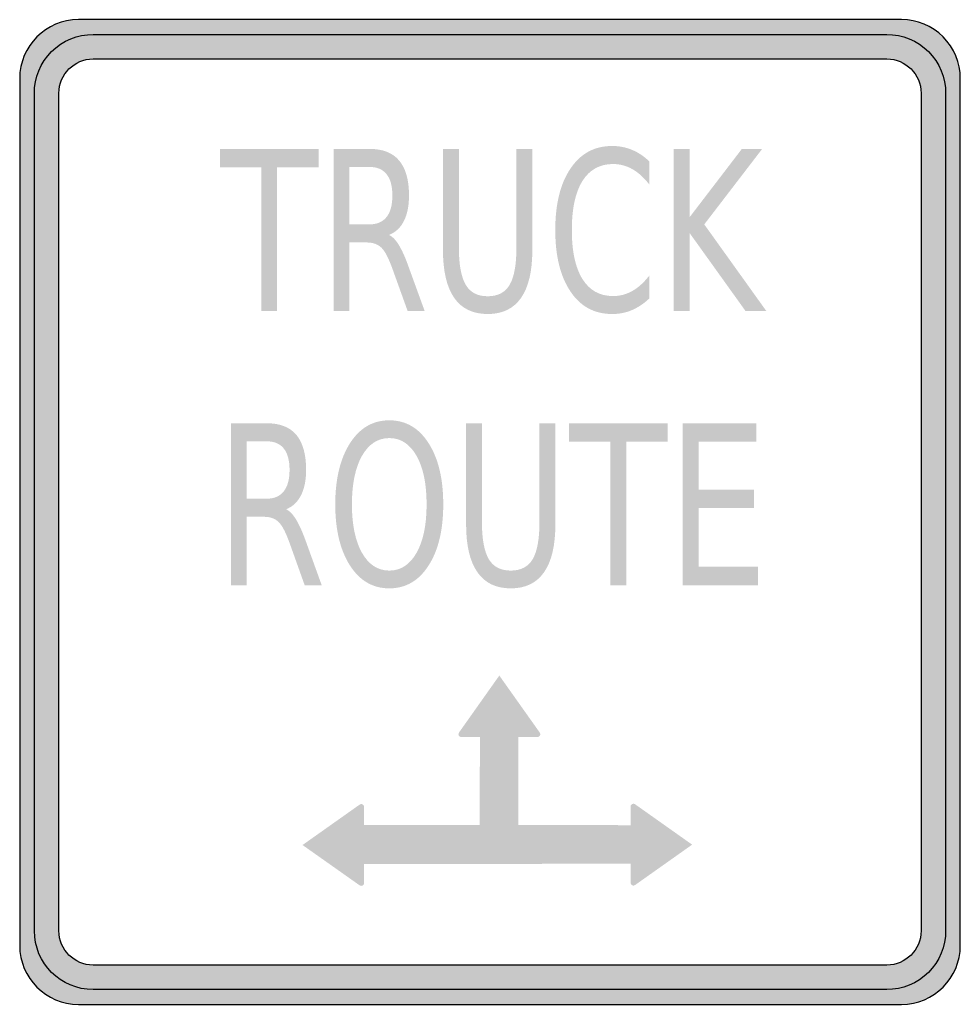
# Model space of a CAD drawing. Header units: inches. Extents: x -0.5 to 0.5, y -0.52 to 0.52.
import ezdxf

# ---------------------------------------------------------------- set-up
doc = ezdxf.new("R2010")
doc.units = ezdxf.units.IN
doc.header["$MEASUREMENT"] = 0

msp = doc.modelspace()

# ---------------------------------------------------------------- hatches: boundary and pattern name
h = msp.add_hatch(color=7)
edge = h.paths.add_edge_path()
edge.add_line((-0.4375, -0.5235), (0.4375, -0.5235))
edge.add_spline(control_points=[(0.4375, -0.5235), (0.472, -0.5235), (0.5, -0.4955), (0.5, -0.461)], knot_values=[0, 0, 0, 0, 1, 1, 1, 1], degree=3, periodic=0)
edge.add_line((0.5, -0.461), (0.5, 0.461))
edge.add_spline(control_points=[(0.5, 0.461), (0.5, 0.4775), (0.4934, 0.4934), (0.4817, 0.5052), (0.47, 0.5169), (0.4541, 0.5235), (0.4375, 0.5235)], knot_values=[0, 0, 0, 0, 1, 1, 1, 2, 2, 2, 2], degree=3, periodic=0)
edge.add_line((0.4375, 0.5235), (-0.4375, 0.5235))
edge.add_spline(control_points=[(-0.4375, 0.5235), (-0.472, 0.5235), (-0.5, 0.4955), (-0.5, 0.461)], knot_values=[0, 0, 0, 0, 1, 1, 1, 1], degree=3, periodic=0)
edge.add_line((-0.5, 0.461), (-0.5, -0.461))
edge.add_spline(control_points=[(-0.5, -0.461), (-0.5, -0.4955), (-0.472, -0.5235), (-0.4375, -0.5235)], knot_values=[0, 0, 0, 0, 1, 1, 1, 1], degree=3, periodic=0)
edge = h.paths.add_edge_path(flags=0)
edge.add_spline(control_points=[(0.4219, 0.4818), (0.442, 0.4818), (0.4583, 0.4655), (0.4583, 0.4453)], knot_values=[0, 0, 0, 0, 1, 1, 1, 1], degree=3, periodic=0)
edge.add_line((0.4583, 0.4453), (0.4583, -0.4453))
edge.add_spline(control_points=[(0.4583, -0.4453), (0.4583, -0.4655), (0.442, -0.4818), (0.4219, -0.4818)], knot_values=[0, 0, 0, 0, 1, 1, 1, 1], degree=3, periodic=0)
edge.add_line((0.4219, -0.4818), (-0.4219, -0.4818))
edge.add_spline(control_points=[(-0.4219, -0.4818), (-0.442, -0.4818), (-0.4583, -0.4655), (-0.4583, -0.4453)], knot_values=[0, 0, 0, 0, 1, 1, 1, 1], degree=3, periodic=0)
edge.add_line((-0.4583, -0.4453), (-0.4583, 0.4453))
edge.add_spline(control_points=[(-0.4583, 0.4453), (-0.4583, 0.4655), (-0.442, 0.4818), (-0.4219, 0.4818)], knot_values=[0, 0, 0, 0, 1, 1, 1, 1], degree=3, periodic=0)
edge.add_line((-0.4219, 0.4818), (0.4219, 0.4818))
h = msp.add_hatch(color=7)
edge = h.paths.add_edge_path()
edge.add_spline(control_points=[(-0.4844, -0.4453), (-0.4844, -0.4799), (-0.4564, -0.5078), (-0.4219, -0.5078)], knot_values=[0, 0, 0, 0, 1, 1, 1, 1], degree=3, periodic=0)
edge.add_line((-0.4219, -0.5078), (0.4219, -0.5078))
edge.add_spline(control_points=[(0.4219, -0.5078), (0.4385, -0.5078), (0.4543, -0.5013), (0.4661, -0.4895), (0.4778, -0.4778), (0.4844, -0.4619), (0.4844, -0.4453)], knot_values=[0, 0, 0, 0, 1, 1, 1, 2, 2, 2, 2], degree=3, periodic=0)
edge.add_line((0.4844, -0.4453), (0.4844, 0.4453))
edge.add_spline(control_points=[(0.4844, 0.4453), (0.4844, 0.4619), (0.4778, 0.4778), (0.4661, 0.4895), (0.4543, 0.5013), (0.4385, 0.5078), (0.4219, 0.5078)], knot_values=[0, 0, 0, 0, 1, 1, 1, 2, 2, 2, 2], degree=3, periodic=0)
edge.add_line((0.4219, 0.5078), (-0.4219, 0.5078))
edge.add_spline(control_points=[(-0.4219, 0.5078), (-0.4564, 0.5078), (-0.4844, 0.4799), (-0.4844, 0.4453)], knot_values=[0, 0, 0, 0, 1, 1, 1, 1], degree=3, periodic=0)
edge.add_line((-0.4844, 0.4453), (-0.4844, -0.4453))
edge = h.paths.add_edge_path(flags=0)
edge.add_spline(control_points=[(-0.4583, -0.4453), (-0.4583, -0.4655), (-0.442, -0.4818), (-0.4219, -0.4818)], knot_values=[0, 0, 0, 0, 1, 1, 1, 1], degree=3, periodic=0)
edge.add_line((-0.4219, -0.4818), (0.4219, -0.4818))
edge.add_spline(control_points=[(0.4219, -0.4818), (0.442, -0.4818), (0.4583, -0.4655), (0.4583, -0.4453)], knot_values=[0, 0, 0, 0, 1, 1, 1, 1], degree=3, periodic=0)
edge.add_line((0.4583, -0.4453), (0.4583, 0.4453))
edge.add_spline(control_points=[(0.4583, 0.4453), (0.4583, 0.4655), (0.442, 0.4818), (0.4219, 0.4818)], knot_values=[0, 0, 0, 0, 1, 1, 1, 1], degree=3, periodic=0)
edge.add_line((0.4219, 0.4818), (-0.4219, 0.4818))
edge.add_spline(control_points=[(-0.4219, 0.4818), (-0.442, 0.4818), (-0.4583, 0.4655), (-0.4583, 0.4453)], knot_values=[0, 0, 0, 0, 1, 1, 1, 1], degree=3, periodic=0)
edge.add_line((-0.4583, 0.4453), (-0.4583, -0.4453))
h = msp.add_hatch(color=7)
edge = h.paths.add_edge_path()
edge.add_line((0.1694, 0.3728), (0.1694, 0.3482))
edge.add_spline(control_points=[(0.1694, 0.3482), (0.1637, 0.3555), (0.1577, 0.361), (0.1513, 0.3646), (0.1449, 0.3682), (0.1381, 0.37), (0.1309, 0.37), (0.1167, 0.37), (0.1059, 0.364), (0.0983, 0.352), (0.0908, 0.3399), (0.087, 0.3225), (0.087, 0.2998), (0.087, 0.2771), (0.0908, 0.2597), (0.0983, 0.2477), (0.1059, 0.2356), (0.1167, 0.2296), (0.1309, 0.2296), (0.1381, 0.2296), (0.1449, 0.2314), (0.1513, 0.235), (0.1577, 0.2386), (0.1637, 0.2441), (0.1694, 0.2514)], knot_values=[0, 0, 0, 0, 1, 1, 1, 2, 2, 2, 3, 3, 3, 4, 4, 4, 5, 5, 5, 6, 6, 6, 7, 7, 7, 8, 8, 8, 8], degree=3, periodic=0)
edge.add_line((0.1694, 0.2514), (0.1694, 0.2271))
edge.add_spline(control_points=[(0.1694, 0.2271), (0.1635, 0.2215), (0.1573, 0.2174), (0.1507, 0.2146), (0.1441, 0.2118), (0.1372, 0.2105), (0.13, 0.2105), (0.1111, 0.2105), (0.0963, 0.2184), (0.0856, 0.2344), (0.0748, 0.2504), (0.0694, 0.2721), (0.0694, 0.2998), (0.0694, 0.3275), (0.0748, 0.3493), (0.0856, 0.3652), (0.0963, 0.3812), (0.1111, 0.3892), (0.13, 0.3892), (0.1373, 0.3892), (0.1443, 0.3878), (0.1509, 0.3851), (0.1575, 0.3824), (0.1636, 0.3783), (0.1694, 0.3728)], knot_values=[0, 0, 0, 0, 1, 1, 1, 2, 2, 2, 3, 3, 3, 4, 4, 4, 5, 5, 5, 6, 6, 6, 7, 7, 7, 8, 8, 8, 8], degree=3, periodic=0)
for points in [[(-0.2871, 0.3861), (-0.1822, 0.3861), (-0.1822, 0.3665), (-0.2263, 0.3665), (-0.2263, 0.2138), (-0.2431, 0.2138), (-0.2431, 0.3665), (-0.2871, 0.3665), (-0.2871, 0.3861)], [(0.1953, 0.3861), (0.2121, 0.3861), (0.2121, 0.3133), (0.2678, 0.3861), (0.2894, 0.3861), (0.2278, 0.3058), (0.2937, 0.2138), (0.2716, 0.2138), (0.2121, 0.2968), (0.2121, 0.2138), (0.1953, 0.2138), (0.1953, 0.3861)], [(0.0839, 0.0944), (0.1888, 0.0944), (0.1888, 0.0748), (0.1448, 0.0748), (0.1448, -0.0779), (0.128, -0.0779), (0.128, 0.0748), (0.0839, 0.0748), (0.0839, 0.0944)], [(0.2049, 0.0944), (0.2832, 0.0944), (0.2832, 0.0748), (0.2217, 0.0748), (0.2217, 0.0238), (0.2807, 0.0238), (0.2807, 0.0042), (0.2217, 0.0042), (0.2217, -0.0583), (0.2848, -0.0583), (0.2848, -0.0779), (0.2049, -0.0779), (0.2049, 0.0944)]]:
    msp.add_hatch(color=7).paths.add_polyline_path(points)
h = msp.add_hatch(color=7)
edge = h.paths.add_edge_path()
edge.add_spline(control_points=[(-0.1074, 0.2946), (-0.1037, 0.2929), (-0.1002, 0.2893), (-0.0968, 0.2837), (-0.0935, 0.2782), (-0.09, 0.2706), (-0.0866, 0.2609)], knot_values=[0, 0, 0, 0, 1, 1, 1, 2, 2, 2, 2], degree=3, periodic=0)
edge.add_line((-0.0866, 0.2609), (-0.0695, 0.2138))
edge.add_line((-0.0695, 0.2138), (-0.0876, 0.2138))
edge.add_line((-0.0876, 0.2138), (-0.1035, 0.258))
edge.add_spline(control_points=[(-0.1035, 0.258), (-0.1076, 0.2695), (-0.1115, 0.2772), (-0.1154, 0.281), (-0.1192, 0.2847), (-0.1244, 0.2866), (-0.1311, 0.2866)], knot_values=[0, 0, 0, 0, 1, 1, 1, 2, 2, 2, 2], degree=3, periodic=0)
edge.add_line((-0.1311, 0.2866), (-0.1494, 0.2866))
edge.add_line((-0.1494, 0.2866), (-0.1494, 0.2138))
edge.add_line((-0.1494, 0.2138), (-0.1662, 0.2138))
edge.add_line((-0.1662, 0.2138), (-0.1662, 0.3861))
edge.add_line((-0.1662, 0.3861), (-0.1283, 0.3861))
edge.add_spline(control_points=[(-0.1283, 0.3861), (-0.1141, 0.3861), (-0.1035, 0.382), (-0.0966, 0.3737), (-0.0896, 0.3655), (-0.0861, 0.3531), (-0.0861, 0.3365), (-0.0861, 0.3256), (-0.0879, 0.3166), (-0.0915, 0.3095), (-0.0951, 0.3023), (-0.1004, 0.2973), (-0.1074, 0.2946)], knot_values=[0, 0, 0, 0, 1, 1, 1, 2, 2, 2, 3, 3, 3, 4, 4, 4, 4], degree=3, periodic=0)
edge = h.paths.add_edge_path(flags=0)
edge.add_line((-0.1494, 0.3669), (-0.1494, 0.3058))
edge.add_line((-0.1494, 0.3058), (-0.1283, 0.3058))
edge.add_spline(control_points=[(-0.1283, 0.3058), (-0.1202, 0.3058), (-0.1141, 0.3084), (-0.11, 0.3136), (-0.1058, 0.3187), (-0.1038, 0.3264), (-0.1038, 0.3365), (-0.1038, 0.3465), (-0.1058, 0.3541), (-0.11, 0.3592), (-0.1141, 0.3644), (-0.1202, 0.3669), (-0.1283, 0.3669)], knot_values=[0, 0, 0, 0, 1, 1, 1, 2, 2, 2, 3, 3, 3, 4, 4, 4, 4], degree=3, periodic=0)
edge.add_line((-0.1283, 0.3669), (-0.1494, 0.3669))
h = msp.add_hatch(color=7)
edge = h.paths.add_edge_path()
edge.add_line((-0.05, 0.3861), (-0.0331, 0.3861))
edge.add_line((-0.0331, 0.3861), (-0.0331, 0.2814))
edge.add_spline(control_points=[(-0.0331, 0.2814), (-0.0331, 0.263), (-0.0306, 0.2497), (-0.0258, 0.2416), (-0.021, 0.2334), (-0.0132, 0.2294), (-0.0024, 0.2294), (0.0084, 0.2294), (0.0161, 0.2334), (0.0209, 0.2416), (0.0257, 0.2497), (0.0281, 0.263), (0.0281, 0.2814)], knot_values=[0, 0, 0, 0, 1, 1, 1, 2, 2, 2, 3, 3, 3, 4, 4, 4, 4], degree=3, periodic=0)
edge.add_line((0.0281, 0.2814), (0.0281, 0.3861))
edge.add_line((0.0281, 0.3861), (0.045, 0.3861))
edge.add_line((0.045, 0.3861), (0.045, 0.2785))
edge.add_spline(control_points=[(0.045, 0.2785), (0.045, 0.2561), (0.041, 0.2391), (0.033, 0.2276), (0.025, 0.2162), (0.0132, 0.2105), (-0.0024, 0.2105), (-0.0181, 0.2105), (-0.03, 0.2162), (-0.038, 0.2276), (-0.046, 0.2391), (-0.05, 0.2561), (-0.05, 0.2785)], knot_values=[0, 0, 0, 0, 1, 1, 1, 2, 2, 2, 3, 3, 3, 4, 4, 4, 4], degree=3, periodic=0)
edge.add_line((-0.05, 0.2785), (-0.05, 0.3861))
h = msp.add_hatch(color=7)
edge = h.paths.add_edge_path()
edge.add_spline(control_points=[(-0.2167, 0.0029), (-0.2131, 0.0012), (-0.2096, -0.0024), (-0.2062, -0.0079), (-0.2028, -0.0135), (-0.1994, -0.0211), (-0.1959, -0.0308)], knot_values=[0, 0, 0, 0, 1, 1, 1, 2, 2, 2, 2], degree=3, periodic=0)
edge.add_line((-0.1959, -0.0308), (-0.1789, -0.0779))
edge.add_line((-0.1789, -0.0779), (-0.197, -0.0779))
edge.add_line((-0.197, -0.0779), (-0.2128, -0.0337))
edge.add_spline(control_points=[(-0.2128, -0.0337), (-0.2169, -0.0221), (-0.2208, -0.0145), (-0.2247, -0.0107), (-0.2285, -0.0069), (-0.2338, -0.0051), (-0.2404, -0.0051)], knot_values=[0, 0, 0, 0, 1, 1, 1, 2, 2, 2, 2], degree=3, periodic=0)
edge.add_line((-0.2404, -0.0051), (-0.2587, -0.0051))
edge.add_line((-0.2587, -0.0051), (-0.2587, -0.0779))
edge.add_line((-0.2587, -0.0779), (-0.2755, -0.0779))
edge.add_line((-0.2755, -0.0779), (-0.2755, 0.0944))
edge.add_line((-0.2755, 0.0944), (-0.2377, 0.0944))
edge.add_spline(control_points=[(-0.2377, 0.0944), (-0.2234, 0.0944), (-0.2129, 0.0903), (-0.2059, 0.0821), (-0.199, 0.0738), (-0.1955, 0.0614), (-0.1955, 0.0448), (-0.1955, 0.0339), (-0.1973, 0.0249), (-0.2009, 0.0178), (-0.2045, 0.0106), (-0.2098, 0.0057), (-0.2167, 0.0029)], knot_values=[0, 0, 0, 0, 1, 1, 1, 2, 2, 2, 3, 3, 3, 4, 4, 4, 4], degree=3, periodic=0)
edge = h.paths.add_edge_path(flags=0)
edge.add_line((-0.2587, 0.0752), (-0.2587, 0.0141))
edge.add_line((-0.2587, 0.0141), (-0.2377, 0.0141))
edge.add_spline(control_points=[(-0.2377, 0.0141), (-0.2295, 0.0141), (-0.2234, 0.0167), (-0.2193, 0.0219), (-0.2152, 0.0271), (-0.2131, 0.0347), (-0.2131, 0.0448), (-0.2131, 0.0549), (-0.2152, 0.0625), (-0.2193, 0.0676), (-0.2234, 0.0727), (-0.2295, 0.0752), (-0.2377, 0.0752)], knot_values=[0, 0, 0, 0, 1, 1, 1, 2, 2, 2, 3, 3, 3, 4, 4, 4, 4], degree=3, periodic=0)
edge.add_line((-0.2377, 0.0752), (-0.2587, 0.0752))
h = msp.add_hatch(color=7)
edge = h.paths.add_edge_path()
edge.add_spline(control_points=[(-0.107, 0.0975), (-0.0896, 0.0975), (-0.0757, 0.0894), (-0.0653, 0.0732), (-0.0549, 0.057), (-0.0497, 0.0353), (-0.0497, 0.0081), (-0.0497, -0.0191), (-0.0549, -0.0407), (-0.0653, -0.0569), (-0.0757, -0.0731), (-0.0896, -0.0812), (-0.107, -0.0812), (-0.1245, -0.0812), (-0.1384, -0.0731), (-0.1488, -0.057), (-0.1592, -0.0408), (-0.1645, -0.0191), (-0.1645, 0.0081), (-0.1645, 0.0353), (-0.1592, 0.057), (-0.1488, 0.0732), (-0.1384, 0.0894), (-0.1245, 0.0975), (-0.107, 0.0975)], knot_values=[0, 0, 0, 0, 1, 1, 1, 2, 2, 2, 3, 3, 3, 4, 4, 4, 5, 5, 5, 6, 6, 6, 7, 7, 7, 8, 8, 8, 8], degree=3, periodic=0)
edge = h.paths.add_edge_path(flags=0)
edge.add_spline(control_points=[(-0.107, 0.0786), (-0.1192, 0.0786), (-0.1289, 0.0723), (-0.1361, 0.0597), (-0.1432, 0.0471), (-0.1468, 0.0299), (-0.1468, 0.0081), (-0.1468, -0.0136), (-0.1432, -0.0308), (-0.1361, -0.0434), (-0.1289, -0.056), (-0.1192, -0.0623), (-0.107, -0.0623), (-0.0949, -0.0623), (-0.0852, -0.056), (-0.0781, -0.0434), (-0.0709, -0.0308), (-0.0674, -0.0136), (-0.0674, 0.0081), (-0.0674, 0.0299), (-0.0709, 0.0471), (-0.0781, 0.0597), (-0.0852, 0.0723), (-0.0949, 0.0786), (-0.107, 0.0786)], knot_values=[0, 0, 0, 0, 1, 1, 1, 2, 2, 2, 3, 3, 3, 4, 4, 4, 5, 5, 5, 6, 6, 6, 7, 7, 7, 8, 8, 8, 8], degree=3, periodic=0)
h = msp.add_hatch(color=7)
edge = h.paths.add_edge_path()
edge.add_line((-0.0254, 0.0944), (-0.0086, 0.0944))
edge.add_line((-0.0086, 0.0944), (-0.0086, -0.0103))
edge.add_spline(control_points=[(-0.0086, -0.0103), (-0.0086, -0.0287), (-0.0061, -0.042), (-0.0013, -0.0501), (0.0035, -0.0582), (0.0113, -0.0623), (0.0221, -0.0623), (0.0329, -0.0623), (0.0406, -0.0582), (0.0454, -0.0501), (0.0502, -0.042), (0.0526, -0.0287), (0.0526, -0.0103)], knot_values=[0, 0, 0, 0, 1, 1, 1, 2, 2, 2, 3, 3, 3, 4, 4, 4, 4], degree=3, periodic=0)
edge.add_line((0.0526, -0.0103), (0.0526, 0.0944))
edge.add_line((0.0526, 0.0944), (0.0695, 0.0944))
edge.add_line((0.0695, 0.0944), (0.0695, -0.0131))
edge.add_spline(control_points=[(0.0695, -0.0131), (0.0695, -0.0356), (0.0655, -0.0526), (0.0575, -0.064), (0.0495, -0.0755), (0.0377, -0.0812), (0.0221, -0.0812), (0.0064, -0.0812), (-0.0054, -0.0755), (-0.0134, -0.064), (-0.0214, -0.0526), (-0.0254, -0.0356), (-0.0254, -0.0131)], knot_values=[0, 0, 0, 0, 1, 1, 1, 2, 2, 2, 3, 3, 3, 4, 4, 4, 4], degree=3, periodic=0)
edge.add_line((-0.0254, -0.0131), (-0.0254, 0.0944))
h = msp.add_hatch(color=7)
edge = h.paths.add_edge_path()
edge.add_line((0.0299, -0.355), (0.0302, -0.2393))
edge.add_line((0.0302, -0.2393), (0.0503, -0.2393))
edge.add_spline(control_points=[(0.0503, -0.2393), (0.0515, -0.2393), (0.0525, -0.2387), (0.0531, -0.2377), (0.0536, -0.2366), (0.0535, -0.2354), (0.0528, -0.2344)], knot_values=[0, 0, 0, 0, 1, 1, 1, 2, 2, 2, 2], degree=3, periodic=0)
edge.add_line((0.0528, -0.2344), (0.0099, -0.1739))
edge.add_line((0.0099, -0.1739), (-0.0329, -0.2344))
edge.add_spline(control_points=[(-0.0329, -0.2344), (-0.0336, -0.2354), (-0.0337, -0.2366), (-0.0332, -0.2377), (-0.0326, -0.2387), (-0.0316, -0.2393), (-0.0304, -0.2393)], knot_values=[0, 0, 0, 0, 1, 1, 1, 2, 2, 2, 2], degree=3, periodic=0)
edge.add_line((-0.0304, -0.2393), (-0.0107, -0.2393))
edge.add_line((-0.0107, -0.2393), (-0.0111, -0.3555))
edge.add_line((-0.0111, -0.3555), (0.0299, -0.355))
h = msp.add_hatch(color=7)
edge = h.paths.add_edge_path()
edge.add_line((0.1494, -0.374), (-0.1338, -0.3743))
edge.add_line((-0.1338, -0.3743), (-0.1338, -0.3944))
edge.add_spline(control_points=[(-0.1338, -0.3944), (-0.1338, -0.3956), (-0.1344, -0.3966), (-0.1355, -0.3972), (-0.1365, -0.3977), (-0.1377, -0.3976), (-0.1387, -0.3969)], knot_values=[0, 0, 0, 0, 1, 1, 1, 2, 2, 2, 2], degree=3, periodic=0)
edge.add_line((-0.1387, -0.3969), (-0.1993, -0.3541))
edge.add_line((-0.1993, -0.3541), (-0.1387, -0.3112))
edge.add_spline(control_points=[(-0.1387, -0.3112), (-0.1377, -0.3105), (-0.1365, -0.3104), (-0.1355, -0.3109), (-0.1344, -0.3115), (-0.1338, -0.3125), (-0.1338, -0.3137)], knot_values=[0, 0, 0, 0, 1, 1, 1, 2, 2, 2, 2], degree=3, periodic=0)
edge.add_line((-0.1338, -0.3137), (-0.1338, -0.3334))
edge.add_line((-0.1338, -0.3334), (0.1494, -0.333))
edge.add_line((0.1494, -0.333), (0.1494, -0.374))
h = msp.add_hatch(color=7)
edge = h.paths.add_edge_path()
edge.add_line((-0.1338, -0.3736), (0.1494, -0.374))
edge.add_line((0.1494, -0.374), (0.1494, -0.3941))
edge.add_spline(control_points=[(0.1494, -0.3941), (0.1494, -0.3952), (0.1501, -0.3963), (0.1511, -0.3968), (0.1521, -0.3974), (0.1534, -0.3973), (0.1543, -0.3966)], knot_values=[0, 0, 0, 0, 1, 1, 1, 2, 2, 2, 2], degree=3, periodic=0)
edge.add_line((0.1543, -0.3966), (0.2149, -0.3537))
edge.add_line((0.2149, -0.3537), (0.1543, -0.3108))
edge.add_spline(control_points=[(0.1543, -0.3108), (0.1534, -0.3101), (0.1521, -0.3101), (0.1511, -0.3106), (0.1501, -0.3111), (0.1494, -0.3122), (0.1494, -0.3134)], knot_values=[0, 0, 0, 0, 1, 1, 1, 2, 2, 2, 2], degree=3, periodic=0)
edge.add_line((0.1494, -0.3134), (0.1494, -0.333))
edge.add_line((0.1494, -0.333), (-0.1338, -0.3327))
edge.add_line((-0.1338, -0.3327), (-0.1338, -0.3736))

# ---------------------------------------------------------------- linework, layer by layer
at = {"color": 7}
for points in [[(0.4375, 0.5235), (-0.4375, 0.5235)], [(-0.4219, 0.5078), (0.4219, 0.5078)], [(-0.4219, 0.4818), (0.4219, 0.4818)], [(-0.5, 0.461), (-0.5, -0.461)], [(0.5, -0.461), (0.5, 0.461)], [(-0.4844, -0.4453), (-0.4844, 0.4453)], [(-0.4583, -0.4453), (-0.4583, 0.4453)], [(0.4583, 0.4453), (0.4583, -0.4453)], [(0.4844, 0.4453), (0.4844, -0.4453)], [(0.4219, -0.4818), (-0.4219, -0.4818)], [(0.4219, -0.5078), (-0.4219, -0.5078)], [(-0.4375, -0.5235), (0.4375, -0.5235)]]:
    msp.add_lwpolyline(points, dxfattribs=at)
for points in [[(-0.4375, 0.5235), (-0.472, 0.5235), (-0.5, 0.4955), (-0.5, 0.461)], [(-0.4583, 0.4453), (-0.4583, 0.4655), (-0.442, 0.4818), (-0.4219, 0.4818)], [(0.4219, 0.4818), (0.442, 0.4818), (0.4583, 0.4655), (0.4583, 0.4453)], [(-0.4219, -0.5078), (-0.4564, -0.5078), (-0.4844, -0.4799), (-0.4844, -0.4453)], [(-0.4219, -0.4818), (-0.442, -0.4818), (-0.4583, -0.4655), (-0.4583, -0.4453)], [(0.4583, -0.4453), (0.4583, -0.4655), (0.442, -0.4818), (0.4219, -0.4818)], [(-0.5, -0.461), (-0.5, -0.4955), (-0.472, -0.5235), (-0.4375, -0.5235)], [(0.4375, -0.5235), (0.472, -0.5235), (0.5, -0.4955), (0.5, -0.461)]]:
    msp.add_open_spline(points, degree=3, dxfattribs=at)
for points in [[(0.5, 0.461), (0.5, 0.4775), (0.4934, 0.4934), (0.4817, 0.5052), (0.47, 0.5169), (0.4541, 0.5235), (0.4375, 0.5235)], [(-0.4844, 0.4453), (-0.4844, 0.4619), (-0.4778, 0.4778), (-0.4661, 0.4895), (-0.4543, 0.5013), (-0.4385, 0.5078), (-0.4219, 0.5078)], [(0.4219, 0.5078), (0.4385, 0.5078), (0.4543, 0.5013), (0.4661, 0.4895), (0.4778, 0.4778), (0.4844, 0.4619), (0.4844, 0.4453)], [(0.4844, -0.4453), (0.4844, -0.4619), (0.4778, -0.4778), (0.4661, -0.4895), (0.4543, -0.5013), (0.4385, -0.5078), (0.4219, -0.5078)]]:
    msp.add_open_spline(points, degree=3, knots=[0, 0, 0, 0, 1, 1, 1, 2, 2, 2, 2], dxfattribs=at)

doc.saveas('drawing.dxf')
